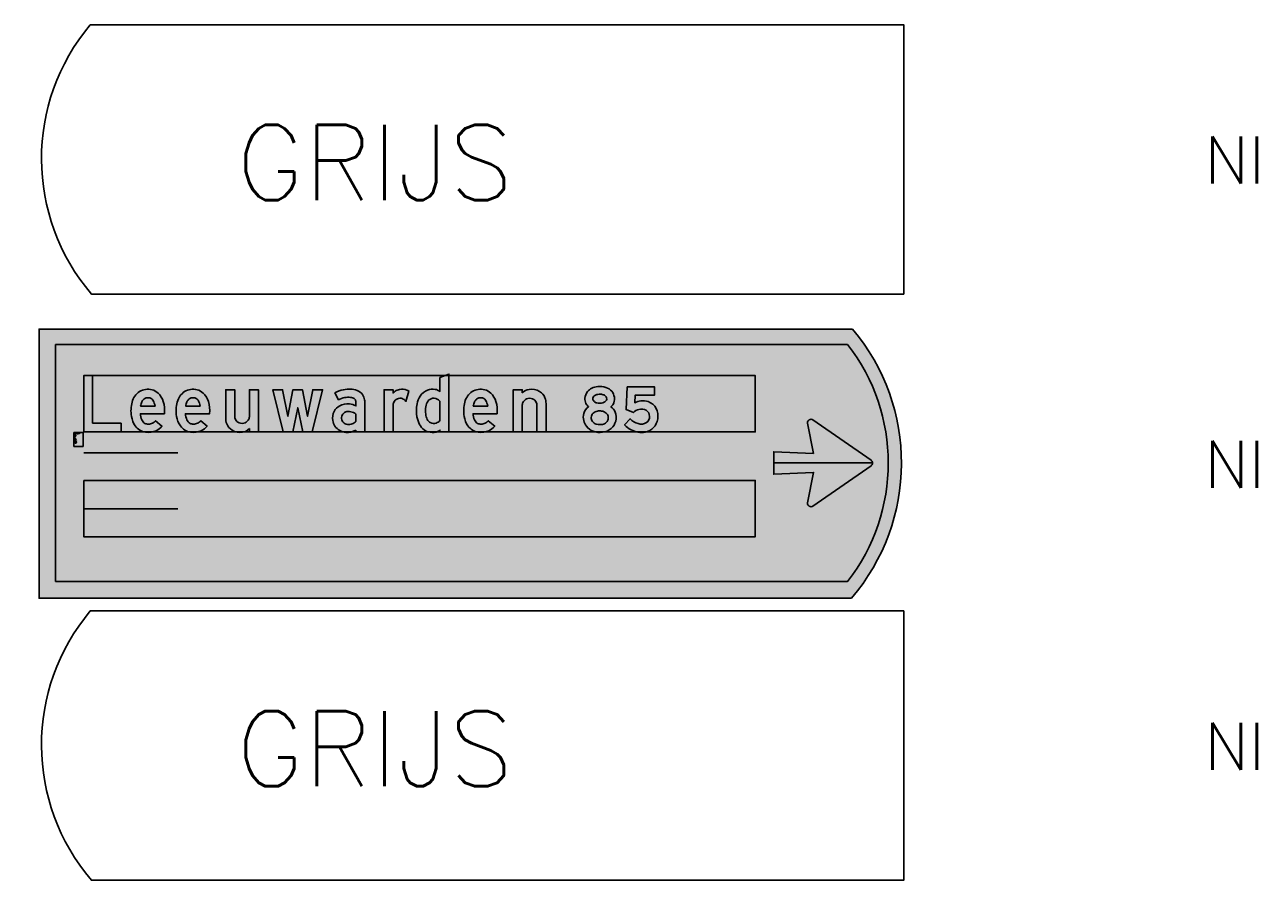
# Model space of a CAD drawing. Header units: millimetres. Extents: x 2444 to 7891, y 2771 to 8930.
# Tile 2 of 7: x 5255 to 7891, y 4019 to 5840. Entities that reach past the tile are written whole.
import ezdxf

# ---------------------------------------------------------------- set-up
doc = ezdxf.new("R2010")
doc.units = ezdxf.units.MM
doc.header["$LTSCALE"] = 20
doc.header["$MEASUREMENT"] = 0
doc.layers.get('0').update_dxf_attribs({"linetype": 'CONTINUOUS'})
for name, color, linetype in [('1', 1, 'CONTINUOUS'), ('105', 5, 'CONTINUOUS'), ('107', 7, 'CONTINUOUS'), ('135', 7, 'CONTINUOUS'), ('136', 7, 'CONTINUOUS'), ('15', 5, 'CONTINUOUS'), ('37', 7, 'CONTINUOUS'), ('87', 7, 'CONTINUOUS'), ('97', 7, 'CONTINUOUS')]:
    doc.layers.add(name, color=color, linetype=linetype)
doc.styles.get("Standard").update_dxf_attribs({"font": 'SIMPLEX'})

# ---------------------------------------------------------------- blocks, each defined once
blk = doc.blocks.new('TBORDLU05')
at = {"layer": '135'}
blk.add_attdef('CAMTAG', (-850, 235), '', height=100, dxfattribs=at)
blk = doc.blocks.new('BORDLUBL')
at = {"layer": '15'}
blk.add_lwpolyline([(108.8481166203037, 573), (1840.000000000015, 573), (1840, 0), (111.391919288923, -8.43769498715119e-15, -0.3668958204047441)], format="xyb", close=True, dxfattribs=at)
at = {"layer": '135'}
blk.add_attdef('CAMTAG', (-850, 235), '', height=100, dxfattribs=at)
blk = doc.blocks.new('DNLKP')
blk.add_lwpolyline([(37.47945979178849, 36.82193779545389), (158.4656251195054, 36.82193779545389), (158.4656251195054, 0), (1.77635683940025e-15, 0), (0, 240), (37.47945979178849, 240)], close=True)
blk = doc.blocks.new('SDNLKP')
blk.add_hatch(color=256).paths.add_polyline_path([(37.47945979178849, 36.82193779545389), (158.4656251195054, 36.82193779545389), (158.4656251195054, 0), (1.77635683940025e-15, 0), (0, 240), (37.47945979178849, 240)])
blk = doc.blocks.new('DNEOK')
for points in [[(90.90943389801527, 37.17905270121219, -0.1019007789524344), (73.7632794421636, 33.44376100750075, -0.1238009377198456), (59.34005329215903, 36.64394120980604, -0.1652122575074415), (45.91091715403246, 51.48843598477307, -0.08858079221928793), (39.75652465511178, 77.70490777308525), (142.2852838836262, 77.70490777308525, 0.09766424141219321), (137.3942450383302, 129.4165393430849, 0.1336166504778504), (115.5943045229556, 165.2633892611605, 0.1207688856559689), (89.54189163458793, 179.6357608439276, 0.2101874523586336), (35.77694521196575, 171.7880053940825, 0.1813487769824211), (4.94576476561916, 127.4078754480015, 0.1095693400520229), (1.989004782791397, 66.51177744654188, 0.1139330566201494), (18.29348467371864, 25.55023315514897, 0.2098846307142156), (61.7669165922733, -1.35475120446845, 0.1382921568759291), (106.5668314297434, 5.450524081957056, 0.1176762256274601), (131.8191338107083, 25.23284308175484), (104.6122535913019, 47.52290204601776, -0.1197089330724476)], [(93.30279253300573, 134.6716606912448, 0.2289691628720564), (74.46910148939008, 145.764383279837, 0.20872736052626), (54.50593909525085, 139.8560545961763, 0.1098564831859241), (45.86966347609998, 128.0314846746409, 0.07406592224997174), (40.68652119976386, 109.8361728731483), (102.2297098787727, 109.8361728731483, 0.1113479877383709)]]:
    blk.add_lwpolyline(points, format="xyb", close=True)
blk = doc.blocks.new('SDNEOK')
h = blk.add_hatch(color=256)
edge = h.paths.add_edge_path()
edge.add_arc((73.26747288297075, 76.94041334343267), 43.49947802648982, 270.6530707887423, 293.9266749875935, ccw=False)
edge.add_arc((72.9149705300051, 63.7232907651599), 30.29141050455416, 243.3753257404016, 271.60477425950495, ccw=False)
edge.add_arc((74.47512454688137, 63.83255892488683), 31.11737963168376, 203.371757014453, 240.8966523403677, ccw=False)
edge.add_arc((116.2434356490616, 81.82981451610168), 76.59805747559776, 183.0869467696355, 203.3353192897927, ccw=False)
edge.add_line((39.75652465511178, 77.70490777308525), (142.2852838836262, 77.70490777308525))
edge.add_arc((8.731414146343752, 91.16010855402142), 134.2299465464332, 354.2470129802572, 376.5592476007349)
edge.add_arc((60.62138149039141, 107.2799546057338), 79.90056921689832, 16.08431664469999, 46.52668508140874)
edge.add_arc((73.25022227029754, 119.3058470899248), 62.49093521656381, 47.34333799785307, 74.8881299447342)
edge.add_arc((71.58127748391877, 114.5882564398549), 67.48156407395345, 74.5643541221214, 122.0446154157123)
edge.add_arc((79.52991475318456, 108.4931364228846), 76.94519336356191, 124.6544064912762, 165.7696466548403)
edge.add_arc((140.7435003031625, 90.29449749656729), 140.777937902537, 164.7143988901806, 189.7260682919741)
edge.add_arc((98.85525424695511, 81.343047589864), 97.99508589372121, 188.7049999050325, 214.7044225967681)
edge.add_arc((70.66581433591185, 61.59917345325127), 63.57976888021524, 214.5404276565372, 261.9542196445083)
edge.add_arc((72.09980085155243, 81.4868256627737), 83.48350349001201, 262.8901789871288, 294.3846462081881)
edge.add_arc((77.74795114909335, 68.24662697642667), 69.09325871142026, 294.6517081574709, 321.4976486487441)
edge.add_line((131.8191338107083, 25.23284308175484), (104.6122535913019, 47.52290204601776))
edge.add_arc((76.46832330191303, 70.55784299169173), 36.36879591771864, 293.3953996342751, 320.700730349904, ccw=False)
edge = h.paths.add_edge_path(flags=16)
edge.add_arc((72.40932975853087, 120.7325384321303), 25.11644712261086, 33.70932746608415, 85.29595432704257)
edge.add_arc((71.25582304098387, 119.9413614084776), 26.02217548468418, 82.90688021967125, 130.0665770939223)
edge.add_arc((76.77218071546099, 114.5274162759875), 33.72425588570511, 131.3184933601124, 156.3951884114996)
edge.add_arc((104.3571153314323, 101.5347718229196), 64.20948385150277, 155.6279315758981, 172.5716527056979)
edge.add_line((40.68652119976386, 109.8361728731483), (102.2297098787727, 109.8361728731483))
edge.add_arc((42.69662525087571, 102.4595804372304), 59.98835121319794, 7.063372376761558, 32.47776403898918)
blk = doc.blocks.new('DNUOK')
blk.add_line((100.9835837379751, 178.40738638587), (102.5761973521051, 179.9999999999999))
blk.add_lwpolyline([(100.9836407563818, 14.07687439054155, -0.1695931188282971), (71.19490256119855, -1.139482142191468, -0.1843425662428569), (27.07607689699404, 7.973574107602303, -0.1588148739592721), (4.458251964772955, 34.73617597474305, -0.09797965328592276), (-5.684341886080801e-14, 59.3782029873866), (0, 180.0000000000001), (38.36060256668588, 180), (38.36193107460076, 66.27033762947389, 0.1102305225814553), (41.29039011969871, 53.44108082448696, 0.1874071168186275), (56.98490256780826, 38.8394023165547, 0.2133827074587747), (83.13031283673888, 39.46284950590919, 0.1716895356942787), (98.24772918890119, 54.8588220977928, 0.1215347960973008), (100.9836407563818, 67.97152146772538), (100.9836407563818, 180), (139.3443003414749, 180), (139.3443003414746, 0), (100.9836407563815, 0)], format="xyb", close=True)
blk = doc.blocks.new('SDNUOK')
h = blk.add_hatch(color=256)
edge = h.paths.add_edge_path()
edge.add_arc((64.30373808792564, 49.11777276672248), 50.72750554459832, 277.80758356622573, 316.3091276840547, ccw=False)
edge.add_arc((61.07436919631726, 61.2164633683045), 63.17190147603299, 237.4396989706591, 279.2188678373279, ccw=False)
edge.add_arc((56.83320326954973, 56.06093545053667), 56.54980893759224, 202.1539754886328, 238.2502031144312, ccw=False)
edge.add_arc((64.50088962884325, 58.3234384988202), 64.50951318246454, 179.0631421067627, 201.446978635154, ccw=False)
edge.add_line((-5.684341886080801e-14, 59.3782029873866), (0, 180.0000000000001))
edge.add_line((0, 180.0000000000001), (38.36060256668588, 180))
edge.add_line((38.36060256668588, 180), (38.36193107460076, 66.27033762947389))
edge.add_arc((68.56904229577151, 66.4166778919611), 30.20746569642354, 180.2775708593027, 205.4389637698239)
edge.add_arc((67.93208563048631, 66.34131374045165), 29.60060723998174, 205.8368300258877, 248.2948864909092)
edge.add_arc((69.36043279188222, 68.38844444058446), 32.03591170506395, 247.2754188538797, 295.4565424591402)
edge.add_arc((68.93152006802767, 68.52468265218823), 32.34495110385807, 296.0388313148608, 335.007244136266)
edge.add_arc((73.04095915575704, 66.95988059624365), 27.96098839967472, 334.3556525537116, 362.0734390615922)
edge.add_line((100.9836407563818, 67.97152146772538), (100.9836407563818, 180))
edge.add_line((100.9836407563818, 180), (139.3443003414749, 180))
edge.add_line((139.3443003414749, 180), (139.3443003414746, 0))
edge.add_line((139.3443003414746, 0), (100.9836407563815, 0))
edge.add_line((100.9836407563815, 0), (100.9836407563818, 14.07687439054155))
blk = doc.blocks.new('DNWOK')
blk.add_lwpolyline([(167.5412110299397, 5.838502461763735e-14), (126.8855113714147, 4.263256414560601e-14), (105.5739555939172, 103.2786808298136), (84.59026268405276, -6.487353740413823e-15), (43.93456302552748, 2.842170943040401e-14), (2.309263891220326e-14, 179.9999999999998), (41.31166008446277, 179.9999999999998), (63.93466733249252, 66.88519845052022), (85.24598841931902, 179.9999999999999), (125.9016880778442, 179.9999999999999), (147.2132438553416, 66.88519845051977), (169.8362511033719, 179.9999999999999), (211.1476764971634, 179.9999999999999)], close=True)
blk = doc.blocks.new('SDNWOK')
blk.add_hatch(color=256).paths.add_polyline_path([(167.5412110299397, 5.838502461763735e-14), (126.8855113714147, 4.263256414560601e-14), (105.5739555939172, 103.2786808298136), (84.59026268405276, -6.487353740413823e-15), (43.93456302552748, 2.842170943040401e-14), (2.309263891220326e-14, 179.9999999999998), (41.31166008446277, 179.9999999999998), (63.93466733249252, 66.88519845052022), (85.24598841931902, 179.9999999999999), (125.9016880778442, 179.9999999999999), (147.2132438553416, 66.88519845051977), (169.8362511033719, 179.9999999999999), (211.1476764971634, 179.9999999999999)])
blk = doc.blocks.new('DNAOK')
for points in [[(99.01646355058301, 7.77807637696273), (99.01646355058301, -1.601284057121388e-13), (136.7214015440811, 2.461270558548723e-14), (136.7213127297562, 127.6512365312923, 0.03288166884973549), (136.1556279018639, 136.2625766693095, 0.12401995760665), (127.392198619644, 159.0462939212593, 0.1455696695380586), (104.2739523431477, 176.6261320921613, 0.0907507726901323), (76.91396542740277, 181.9423545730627, 0.04510233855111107), (46.17148523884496, 179.8601600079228, 0.09996851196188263), (10.16239599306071, 166.2321424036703), (25.2354450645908, 137.069507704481, -0.09271718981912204), (51.15354331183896, 146.4498488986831, -0.06893768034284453), (76.62747014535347, 147.3914393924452, -0.1300476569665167), (91.87814477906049, 141.8329774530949, -0.110762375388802), (96.93944352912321, 136.2364579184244, -0.08899858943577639), (98.79095888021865, 130.8303772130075, -0.04321604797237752), (99.01646355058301, 127.3497169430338), (99.016463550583, 110.8561110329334, 0.1015563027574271), (71.26070330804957, 119.2228039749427, 0.1544394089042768), (30.32637011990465, 111.3388038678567, 0.1524829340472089), (6.799051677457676, 87.77465632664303, 0.1482385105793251), (0.611653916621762, 48.90212073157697, 0.1138943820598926), (9.368305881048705, 25.34522617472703, 0.1219558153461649), (30.54936231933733, 6.258281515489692, 0.0972121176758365), (55.92594764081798, -1.658092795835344, 0.1518037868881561)], [(95.73955798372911, 41.47967285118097, -0.1235281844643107), (78.77333623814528, 33.43998888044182, -0.118773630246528), (58.10191136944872, 33.37066149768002, -0.1586356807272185), (42.96659749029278, 43.66279243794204, -0.1821149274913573), (37.77044124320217, 61.53703591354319, -0.2013568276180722), (47.20759544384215, 80.05903889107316, -0.171098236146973), (65.93832609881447, 87.19926107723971, -0.05097152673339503), (77.40602549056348, 86.24749409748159, -0.1355156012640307), (99.01646355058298, 76.14092590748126), (99.01646355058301, 44.91011980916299, -0.04848155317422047)]]:
    blk.add_lwpolyline(points, format="xyb", close=True)
blk = doc.blocks.new('SDNAOK')
h = blk.add_hatch(color=256)
edge = h.paths.add_edge_path()
edge.add_line((99.01646355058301, 7.77807637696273), (99.01646355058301, -1.598721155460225e-13))
edge.add_line((99.01646355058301, -1.601284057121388e-13), (136.7214015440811, 2.461270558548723e-14))
edge.add_line((136.7214015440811, 2.461270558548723e-14), (136.7213127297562, 127.6512365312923))
edge.add_arc((71.03706413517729, 127.6606434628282), 65.684249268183, 359.9917944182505, 367.5250036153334)
edge.add_arc((86.55280032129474, 130.2607843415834), 49.96460762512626, 6.899078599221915, 35.17796373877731)
edge.add_arc((86.28139730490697, 128.9744801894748), 50.93537047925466, 36.18480065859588, 69.31420938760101)
edge.add_arc((76.06945541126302, 104.5337552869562), 77.41320585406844, 68.63321235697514, 89.37494102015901)
edge.add_arc((73.06074739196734, 10.84387125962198), 171.1418659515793, 88.70989026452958, 99.03958434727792)
edge.add_arc((61.90712283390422, 83.89501654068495), 97.24669172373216, 99.31206052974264, 122.1472879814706)
edge.add_line((10.16239599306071, 166.2321424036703), (25.2354450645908, 137.069507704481))
edge.add_arc((63.26995032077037, 72.47561686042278), 74.95995147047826, 99.30200792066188, 120.49064526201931, ccw=False)
edge.add_arc((67.28892277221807, 54.97939981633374), 92.88268689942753, 84.22965742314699, 100.00405277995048, ccw=False)
edge.add_arc((73.74809101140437, 115.7905641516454), 31.73178438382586, 55.15536361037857, 84.79375271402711, ccw=False)
edge.add_arc((81.93194966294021, 127.7510909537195), 17.24025303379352, 29.484193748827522, 54.76600806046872, ccw=False)
edge.add_arc((82.7996239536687, 128.3736448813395), 16.17894701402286, 8.734005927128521, 29.077381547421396, ccw=False)
edge.add_arc((78.80608626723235, 127.7879641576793), 20.21512825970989, -1.2422222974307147, 8.656007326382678, ccw=False)
edge.add_line((99.01646355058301, 127.3497169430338), (99.016463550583, 110.8561110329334))
edge.add_arc((64.75481279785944, 47.41811004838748), 72.09882579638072, 61.62736641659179, 84.82283112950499)
edge.add_arc((63.25142341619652, 50.59850075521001), 69.09011185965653, 83.34301226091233, 118.4604698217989)
edge.add_arc((56.29850183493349, 61.87991753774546), 55.86352175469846, 117.7051179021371, 152.3845013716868)
edge.add_arc((67.8221684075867, 58.13282217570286), 67.84142618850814, 154.0919463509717, 187.8200869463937)
edge.add_arc((56.02699274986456, 56.09533195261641), 55.88024754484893, 187.3959484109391, 213.3866210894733)
edge.add_arc((58.50365515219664, 58.57549499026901), 59.31722611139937, 214.070514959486, 241.8833826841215)
edge.add_arc((63.4037700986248, 66.94422572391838), 69.00866565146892, 241.5695883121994, 263.7791783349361)
edge.add_arc((62.28924175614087, 72.38883089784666), 74.31983867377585, 265.0882989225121, 299.6155547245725)
edge = h.paths.add_edge_path(flags=16)
edge.add_arc((71.23377835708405, 71.27262152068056), 38.5765864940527, 281.2706551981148, 309.4385348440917, ccw=False)
edge.add_arc((68.29375902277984, 76.30165119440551), 44.12418424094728, 256.64516654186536, 283.73914673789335, ccw=False)
edge.add_arc((66.34584004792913, 61.76879329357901), 29.57053008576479, 217.7559093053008, 253.8120780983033, ccw=False)
edge.add_arc((64.09176557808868, 59.49641271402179), 26.40030791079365, 175.5668761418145, 216.8520913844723, ccw=False)
edge.add_arc((64.55312774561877, 59.55614293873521), 26.85584169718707, 130.2313551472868, 175.7700087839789, ccw=False)
edge.add_arc((66.70046872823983, 57.06196218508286), 30.14693427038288, 91.44864510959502, 130.2854093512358, ccw=False)
edge.add_arc((67.016173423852, 30.62389452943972), 56.5856329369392, 79.41972791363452, 91.09144025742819, ccw=False)
edge.add_arc((69.90898587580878, 42.05928117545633), 44.81968054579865, 49.500968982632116, 80.3708041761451, ccw=False)
edge.add_line((99.01646355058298, 76.14092590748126), (99.01646355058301, 44.91011980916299))
edge.add_arc((79.73014471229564, 60.05287175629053), 24.52070616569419, 310.7601274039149, 321.86258774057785, ccw=False)
blk = doc.blocks.new('DNROK')
blk.add_lwpolyline([(77.23213200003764, 142.1902233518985, 0.1733933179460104), (57.09460730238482, 141.4171772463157, 0.1800687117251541), (41.3980752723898, 126.4496093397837, 0.1137066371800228), (38.36066524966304, 113.1338019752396), (38.36065930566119, 5.684341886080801e-14), (-5.329070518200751e-15, 5.684341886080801e-14), (3.019806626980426e-14, 180), (38.3606595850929, 179.9999999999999), (38.3606595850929, 165.5759277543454, -0.05920912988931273), (47.79137311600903, 173.4965800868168, -0.0952306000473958), (65.99867327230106, 181.0448000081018, -0.1352076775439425), (97.49147996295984, 178.0333355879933, -0.03529202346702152), (105.5734143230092, 174.0973872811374), (93.11776915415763, 130.174737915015, 0.1839419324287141)], format="xyb", close=True)
blk = doc.blocks.new('SDNROK')
h = blk.add_hatch(color=256)
edge = h.paths.add_edge_path()
edge.add_arc((68.24444401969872, 113.6421693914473), 29.929415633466, 72.5246091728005, 111.8722113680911)
edge.add_arc((69.35289985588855, 112.8475867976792), 31.08837780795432, 113.2226151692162, 154.0537632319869)
edge.add_arc((68.7775176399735, 113.1998768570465), 30.41692415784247, 154.1762692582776, 180.1244640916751)
edge.add_line((38.36066524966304, 113.1338019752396), (38.36065930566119, 5.684341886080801e-14))
edge.add_line((38.36065930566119, 5.684341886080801e-14), (-7.105427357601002e-15, 5.684341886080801e-14))
edge.add_line((-5.329070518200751e-15, 5.684341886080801e-14), (3.019806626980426e-14, 180))
edge.add_line((3.019806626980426e-14, 180), (38.3606595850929, 179.9999999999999))
edge.add_line((38.3606595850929, 179.9999999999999), (38.3606595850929, 165.5759277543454))
edge.add_arc((76.40231564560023, 129.8563426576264), 52.18291248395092, 123.249218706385, 136.8031277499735, ccw=False)
edge.add_arc((76.53095459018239, 129.9062384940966), 52.21188967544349, 101.63766884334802, 123.39729463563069, ccw=False)
edge.add_arc((76.27864981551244, 122.3731516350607), 59.5654282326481, 69.13749648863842, 99.93803055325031, ccw=False)
edge.add_arc((73.68588585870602, 118.8862363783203), 63.75802424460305, 59.99116249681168, 68.07614290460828, ccw=False)
edge.add_line((105.5734143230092, 174.0973872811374), (93.11776915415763, 130.174737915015))
edge.add_arc((69.39694698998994, 115.3224295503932), 27.98693387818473, 32.05189983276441, 73.74226150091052)
blk = doc.blocks.new('DNDOK')
blk.add_line((137.4645472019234, -3.108624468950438e-14), (138.0328488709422, 0.5683016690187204))
for points in [[(99.67218928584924, 6.694477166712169e-14), (99.67218928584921, 7.912980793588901, -0.1000240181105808), (83.2446989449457, -0.214231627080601, -0.1200905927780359), (51.59385005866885, -0.009616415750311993, -0.1236721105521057), (26.63741747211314, 14.01999387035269, -0.1062618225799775), (9.416598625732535, 39.21286700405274, -0.1004638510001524), (0.0004006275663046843, 91.08259658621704, -0.04990078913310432), (2.598609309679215, 119.5268494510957, -0.09552659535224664), (15.51926254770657, 152.5185482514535, -0.1620796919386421), (47.13371583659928, 178.3207465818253, -0.1259221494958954), (79.0315194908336, 181.2477086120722, -0.1424750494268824), (99.67218928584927, 172.3728123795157), (99.67218928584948, 231.47540898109), (138.0328488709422, 246.2294727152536), (138.0328488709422, -6.281162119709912e-15)], [(99.67218928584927, 130.8106764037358), (99.67218928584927, 48.60561390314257, -0.1502151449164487), (84.06434752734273, 37.81619214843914, -0.1887522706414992), (58.9512604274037, 39.85290067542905, -0.1504702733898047), (46.00590062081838, 53.02339349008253, -0.09380644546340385), (39.45761860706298, 75.7465845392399, -0.06353175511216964), (39.96072014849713, 107.5969773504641, -0.108052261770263), (48.01192553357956, 130.1375790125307, -0.2141824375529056), (68.04806991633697, 143.1887111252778, -0.212331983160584), (94.18799869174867, 136.6452544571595, -0.06452125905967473)]]:
    blk.add_lwpolyline(points, format="xyb", close=True)
blk = doc.blocks.new('SDNDOK')
h = blk.add_hatch(color=256)
edge = h.paths.add_edge_path()
edge.add_line((138.0328488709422, 231.4754089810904), (138.0328488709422, 0))
edge.add_line((138.0328488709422, -6.281162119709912e-15), (99.67218928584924, 6.694477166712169e-14))
edge.add_line((99.67218928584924, 6.694477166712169e-14), (99.67218928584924, 7.912980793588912))
edge.add_arc((71.34852100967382, 44.49745297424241), 46.26719992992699, 284.8991844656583, 307.74700704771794, ccw=False)
edge.add_arc((67.8390915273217, 64.82735956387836), 66.84116489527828, 255.9338210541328, 283.32538208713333, ccw=False)
edge.add_arc((67.0423633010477, 56.68237353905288), 58.75915491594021, 226.5566843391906, 254.7570530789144, ccw=False)
edge.add_arc((76.62850130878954, 66.67401712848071), 72.60547244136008, 202.2237317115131, 226.4861007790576, ccw=False)
edge.add_arc((132.4813468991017, 88.34304124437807), 132.5092686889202, 178.8153572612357, 201.762979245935, ccw=False)
edge.add_arc((143.4486805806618, 92.3202644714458), 143.4536191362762, 169.0673941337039, 180.4943341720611, ccw=False)
edge.add_arc((94.61269854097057, 102.5169825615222), 93.573116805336, 147.699600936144, 169.5264522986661, ccw=False)
edge.add_arc((70.07961544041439, 117.9369142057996), 64.59660611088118, 110.80682691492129, 147.6325163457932, ccw=False)
edge.add_arc((68.80153009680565, 117.4599664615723), 64.60285389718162, 80.8887482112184, 109.59687963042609, ccw=False)
edge.add_arc((74.09524716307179, 141.3274127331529), 40.2243310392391, 50.516388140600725, 82.95097499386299, ccw=False)
edge.add_line((99.67218928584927, 172.3728123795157), (99.67218928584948, 231.47540898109))
edge.add_line((99.67218928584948, 231.47540898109), (138.0328488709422, 246.2294727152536))
edge.add_line((138.0328488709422, 246.2294727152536), (138.0328488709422, 16.47820424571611))
edge.add_line((138.0328488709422, 16.47820424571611), (138.0328488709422, 231.4754089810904))
edge = h.paths.add_edge_path(flags=16)
edge.add_line((99.67218928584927, 130.8106764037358), (99.67218928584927, 48.60561390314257))
edge.add_arc((74.31683761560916, 68.6005819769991), 32.29075109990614, 287.5697698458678, 321.74105333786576, ccw=False)
edge.add_arc((74.10929037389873, 70.91147524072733), 34.56010598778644, 243.985470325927, 286.74128056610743, ccw=False)
edge.add_arc((73.86535580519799, 67.45934234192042), 31.3774738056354, 207.3918600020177, 241.6203222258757, ccw=False)
edge.add_arc((102.7575788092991, 81.68299928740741), 63.577716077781, 185.3576585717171, 206.7937823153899, ccw=False)
edge.add_arc((164.5358624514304, 89.70004696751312), 125.8541465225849, 171.824612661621, 186.3654757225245, ccw=False)
edge.add_arc((95.52951408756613, 100.4567306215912), 56.02565468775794, 148.009918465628, 172.6779675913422, ccw=False)
edge.add_arc((72.5648296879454, 114.3492194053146), 29.19105002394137, 98.90119430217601, 147.2575919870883, ccw=False)
edge.add_arc((73.76110475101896, 110.5273766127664), 33.15722453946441, 51.970898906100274, 99.92165194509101, ccw=False)
edge.add_arc((74.41701523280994, 112.5668782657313), 31.15541665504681, 35.84354218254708, 50.610256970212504, ccw=False)
blk = doc.blocks.new('DNNOK')
blk.add_lwpolyline([(38.36065958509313, 165.9231256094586, -0.1695931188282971), (68.14939778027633, 181.1394821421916, -0.1843425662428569), (112.2682234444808, 172.0264258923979, -0.1588148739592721), (134.8860483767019, 145.2638240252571, -0.09797965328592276), (139.3443003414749, 120.6217970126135), (139.3443003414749, 5.260737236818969e-14), (100.9836977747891, 9.947598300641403e-14), (100.9823692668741, 113.7296623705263, 0.1102305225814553), (98.05391022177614, 126.5589191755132, 0.1874071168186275), (82.35939777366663, 141.1605976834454, 0.2133827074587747), (56.21398750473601, 140.5371504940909, 0.1716895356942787), (41.09657115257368, 125.1411779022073, 0.1215347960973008), (38.36065958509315, 112.0284785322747), (38.36065958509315, 1.099336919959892e-13), (5.684341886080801e-14, 1.4210854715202e-13), (2.07817724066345e-13, 180.0000000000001), (38.36065958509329, 180.0000000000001)], format="xyb", close=True)
blk = doc.blocks.new('SDNNOK')
h = blk.add_hatch(color=256)
edge = h.paths.add_edge_path()
edge.add_arc((75.04056225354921, 130.8822272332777), 50.72750554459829, 97.80758356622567, 136.3091276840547, ccw=False)
edge.add_arc((78.26993114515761, 118.7835366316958), 63.17190147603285, 57.43969897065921, 99.21886783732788, ccw=False)
edge.add_arc((82.51109707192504, 123.9390645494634), 56.54980893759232, 22.153975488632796, 58.2502031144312, ccw=False)
edge.add_arc((74.84341071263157, 121.6765615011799), 64.50951318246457, -0.9368578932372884, 21.446978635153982, ccw=False)
edge.add_line((139.3443003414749, 120.6217970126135), (139.3443003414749, 5.684341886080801e-14))
edge.add_line((139.3443003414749, 5.260737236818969e-14), (100.9836977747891, 9.947598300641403e-14))
edge.add_line((100.9836977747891, 9.947598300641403e-14), (100.9823692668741, 113.7296623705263))
edge.add_arc((70.77525804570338, 113.583322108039), 30.20746569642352, 0.2775708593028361, 25.43896376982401)
edge.add_arc((71.41221471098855, 113.6586862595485), 29.6006072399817, 25.83683002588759, 68.29488649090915)
edge.add_arc((69.9838675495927, 111.6115555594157), 32.03591170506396, 67.27541885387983, 115.4565424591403)
edge.add_arc((70.4127802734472, 111.4753173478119), 32.34495110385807, 116.0388313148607, 155.0072441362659)
edge.add_arc((66.30334118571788, 113.0401194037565), 27.96098839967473, 154.3556525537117, 182.0734390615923)
edge.add_line((38.36065958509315, 112.0284785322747), (38.36065958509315, 1.13686837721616e-13))
edge.add_line((38.36065958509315, 1.099336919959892e-13), (5.684341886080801e-14, 1.4210854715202e-13))
edge.add_line((5.684341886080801e-14, 1.4210854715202e-13), (2.07817724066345e-13, 180.0000000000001))
edge.add_line((2.07817724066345e-13, 180.0000000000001), (38.36065958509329, 180.0000000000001))
edge.add_line((38.36065958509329, 180.0000000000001), (38.36065958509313, 165.9231256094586))
blk = doc.blocks.new('DN8KK')
for points in [[(2.226029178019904, 78.43035826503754, 0.1315434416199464), (1.719994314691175, 48.22221683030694, 0.1032740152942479), (13.10260257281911, 24.30059157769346, 0.138598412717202), (41.38788033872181, 3.075997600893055, 0.1228826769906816), (81.69627100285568, -1.379980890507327, 0.1531628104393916), (119.1725022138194, 15.25053996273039, 0.1417819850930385), (137.9690671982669, 45.67373215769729, 0.1722515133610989), (135.7547704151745, 84.96686370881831, 0.1408088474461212), (117.7668756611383, 107.5694677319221, 0.1504212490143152), (130.2178379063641, 124.5741170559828, 0.1317546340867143), (132.1379479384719, 148.7562223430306, 0.1304693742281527), (121.2590425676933, 173.0048961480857, 0.1472438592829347), (95.89856078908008, 189.7513219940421, 0.09605955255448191), (62.25305893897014, 193.0938033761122, 0.09243733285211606), (35.95820928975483, 186.1661752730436, 0.1091264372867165), (18.29117149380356, 171.9807778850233, 0.1506557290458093), (7.20919613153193, 143.4234285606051, 0.1292978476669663), (11.2712252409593, 120.9499609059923, 0.124231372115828), (22.22821575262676, 107.5514869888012, 0.1695828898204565)], [(61.30583992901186, 159.8587287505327, 0.107632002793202), (48.48420743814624, 154.8408501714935, 0.1159576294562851), (42.33809641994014, 148.1053756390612, 0.1837760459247), (40.87850055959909, 138.6547768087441, 0.166909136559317), (47.28420739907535, 129.0634815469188, 0.1044984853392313), (58.03509263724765, 123.6545989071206, 0.1344309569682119), (83.26790912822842, 123.8645564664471, 0.1255031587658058), (94.96775550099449, 130.7288410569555, 0.1665865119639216), (99.69592815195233, 140.324201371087, 0.1739917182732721), (96.95697836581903, 149.7714270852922, 0.1367279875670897), (87.41304535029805, 157.3712069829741, 0.09215152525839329), (73.6704066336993, 160.5125119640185, 0.05705479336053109)], [(41.52860998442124, 79.48034073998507, 0.1833478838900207), (33.52182527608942, 61.68826021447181, 0.179741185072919), (38.4951514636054, 45.11767623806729, 0.1594112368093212), (55.28290777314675, 33.3457317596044, 0.1768392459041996), (89.66365670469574, 35.04398787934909, 0.1829567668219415), (104.4217673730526, 49.91017529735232, 0.1743162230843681), (105.474002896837, 67.41654925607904, 0.1346142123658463), (97.9511382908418, 80.02551202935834, 0.1583502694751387), (77.9980229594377, 89.08024580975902, 0.07846231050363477), (60.02530743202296, 88.68208208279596, 0.1515273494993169)]]:
    blk.add_lwpolyline(points, format="xyb", close=True)
blk = doc.blocks.new('SDN8KK')
h = blk.add_hatch(color=256)
h.dxf.hatch_style = 1
edge = h.paths.add_edge_path(flags=16)
edge.add_arc((66.41517589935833, 127.9136132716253), 32.35113161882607, 99.08698476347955, 123.6598249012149)
edge.add_arc((59.73730755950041, 138.4005160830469), 19.9227720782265, 124.3909079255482, 150.848277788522)
edge.add_arc((54.03023534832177, 141.4615726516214), 13.44790804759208, 150.3935406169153, 192.0471270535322)
edge.add_arc((58.04717817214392, 143.1864382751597), 17.75667329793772, 194.7859651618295, 232.6893199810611)
edge.add_arc((65.45844318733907, 151.7983713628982), 29.10632339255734, 231.3612137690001, 255.2238943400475)
edge.add_arc((70.26810096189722, 169.8367938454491), 47.77490577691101, 255.1638861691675, 285.7895868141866)
edge.add_arc((75.65967513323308, 150.2354871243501), 27.44651541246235, 286.0932929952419, 314.7068927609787)
edge.add_arc((83.33149040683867, 142.4252802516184), 16.4987682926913, 314.8522368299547, 352.6836518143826)
edge.add_arc((85.16314177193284, 141.2314928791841), 14.56108024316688, 356.4276228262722, 395.9083519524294)
edge.add_arc((78.54898601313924, 136.4469635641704), 22.72433740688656, 35.89856896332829, 67.04120778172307)
edge.add_arc((72.09197620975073, 121.9757389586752), 38.56908498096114, 66.59443427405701, 87.65452913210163)
edge.add_arc((70.34351433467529, 106.1835101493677), 54.43076933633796, 86.49580971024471, 99.55764425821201)
edge = h.paths.add_edge_path(flags=16)
edge.add_arc((60.96968510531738, 60.03383093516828), 27.49767527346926, 134.9919927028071, 176.5506502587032)
edge.add_arc((58.31172381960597, 60.0968339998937), 24.84092806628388, 176.3268484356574, 217.0852862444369)
edge.add_arc((64.88148224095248, 64.89041404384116), 32.97271011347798, 216.846251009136, 253.0757801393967)
edge.add_arc((70.14751449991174, 81.27941660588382), 50.18560227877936, 252.7709320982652, 292.884784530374)
edge.add_arc((77.4088811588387, 61.96817508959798), 29.5819434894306, 294.4730635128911, 335.9449929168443)
edge.add_arc((80.60358942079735, 60.12659691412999), 25.91680674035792, 336.7838711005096, 376.3367820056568)
edge.add_arc((78.72005792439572, 60.00304583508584), 27.76208934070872, 15.48802338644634, 46.15497655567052)
edge.add_arc((74.03761654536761, 53.84122483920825), 35.46087164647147, 47.59524893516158, 83.58760916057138)
edge.add_arc((70.27250143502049, 31.96826726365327), 57.63212451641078, 82.2963753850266, 100.2418465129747)
edge.add_arc((65.61003083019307, 54.26480633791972), 34.86743473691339, 99.21677437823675, 133.6820999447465)
edge = h.paths.add_edge_path()
edge.add_arc((58.39055173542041, 62.38120318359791), 58.41257546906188, 164.0525776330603, 194.0280093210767)
edge.add_arc((64.70181958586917, 63.52190812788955), 64.81350837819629, 193.6539456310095, 217.2389946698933)
edge.add_arc((64.79415580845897, 63.72842602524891), 65.01208199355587, 217.3346487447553, 248.8979846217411)
edge.add_arc((70.47069898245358, 81.6155518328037), 83.75125025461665, 249.6806515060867, 277.7028038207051)
edge.add_arc((73.92601298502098, 66.67086735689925), 68.49302779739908, 276.5139991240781, 311.3456427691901)
edge.add_arc((76.00483076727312, 62.93931211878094), 64.32469858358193, 312.1512587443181, 344.4301520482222)
edge.add_arc((81.52527668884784, 62.20189673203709), 58.81395847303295, 343.6786391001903, 382.7721481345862)
edge.add_arc((87.42654180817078, 64.96465262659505), 52.30397813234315, 22.48381053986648, 54.54404257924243)
edge.add_arc((96.3701078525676, 136.2970597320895), 35.82033242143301, 306.6793274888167, 340.8968028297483)
edge.add_arc((86.08968515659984, 140.2452682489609), 46.82818429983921, 340.4486150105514, 370.4716238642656)
edge.add_arc((81.02512022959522, 140.3896932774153), 51.79304938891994, 9.296159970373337, 39.02958701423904)
edge.add_arc((80.76210564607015, 139.2530120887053), 52.71803844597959, 39.80927536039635, 73.31432812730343)
edge.add_arc((70.45709690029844, 104.6663807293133), 88.80718053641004, 73.35267595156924, 95.30056145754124)
edge.add_arc((67.68155376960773, 119.1223051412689), 74.17041935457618, 94.1972015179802, 115.3222453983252)
edge.add_arc((59.23530860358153, 139.0816814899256), 52.52402219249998, 116.3063497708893, 141.2177126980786)
edge.add_arc((59.06302418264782, 139.7299255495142), 51.9852041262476, 141.6557292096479, 175.925752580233)
edge.add_arc((51.96667156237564, 139.9094071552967), 44.89521080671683, 175.5107740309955, 204.9801612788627)
edge.add_arc((43.29633515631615, 135.9599877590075), 35.36818586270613, 205.1122775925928, 233.4388801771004)
edge.add_arc((53.92303434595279, 64.35159972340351), 53.57977030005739, 126.2666875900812, 164.7659529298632)
blk = doc.blocks.new('DN5KK')
blk.add_lwpolyline([(60.64278179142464, 95.72781982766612, -0.2198822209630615), (91.98617606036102, 92.90647514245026, -0.259404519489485), (105.8413687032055, 66.11660470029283, -0.2451588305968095), (93.15971052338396, 40.02828894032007, -0.2240395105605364), (57.27590867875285, 35.56379661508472, -0.1471269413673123), (23.39651404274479, 56.19411522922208), (0.01396008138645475, 30.10059676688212, 0.08630760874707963), (27.09408002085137, 9.034138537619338, 0.1598236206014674), (87.40742322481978, -0.7487298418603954, 0.322449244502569), (140.9552025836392, 55.40891483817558, 0.1482121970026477), (134.1030629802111, 100.4745779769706, 0.1935038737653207), (100.2288516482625, 129.3866230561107, 0.1344386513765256), (68.32155220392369, 132.2095465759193, 0.06805631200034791), (43.28394617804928, 124.096358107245), (45.31250455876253, 156.8921113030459), (127.4833847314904, 156.8921113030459), (127.4833847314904, 192.0599999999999), (11.1590532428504, 192.0599999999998), (6.425012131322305, 95.3483665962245), (37.19038797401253, 82.83932241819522, -0.1228436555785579)], format="xyb", close=True)
blk = doc.blocks.new('SDN5KK')
h = blk.add_hatch(color=256)
h.dxf.hatch_style = 1
edge = h.paths.add_edge_path()
edge.add_arc((73.26177898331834, 60.40353941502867), 37.51058353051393, 60.05447570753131, 109.6584023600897, ccw=False)
edge.add_arc((74.83250229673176, 67.05718196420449), 31.0231281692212, -1.7373930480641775, 56.4316206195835, ccw=False)
edge.add_arc((74.49600121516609, 65.22727551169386), 31.35798095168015, -53.47438451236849, 1.6251569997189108, ccw=False)
edge.add_arc((70.48605166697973, 75.82801858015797), 42.37588286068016, 251.8360409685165, 302.3480109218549, ccw=False)
edge.add_arc((74.6326964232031, 102.2011181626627), 68.86066151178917, 221.9219270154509, 255.40075234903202, ccw=False)
edge.add_line((23.39651404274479, 56.19411522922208), (0.01396008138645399, 30.10059676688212))
edge.add_arc((74.12091101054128, 97.42377112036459), 100.1211764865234, 222.2538799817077, 241.9852308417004)
edge.add_arc((72.1624692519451, 96.07643055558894), 98.01795910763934, 242.6259740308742, 278.9476664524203)
edge.add_arc((75.16840016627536, 64.52992264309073), 66.41608356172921, 280.6190411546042, 352.1065500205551)
edge.add_arc((63.18351020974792, 66.63765035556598), 78.57811804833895, 351.7843654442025, 385.5066050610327)
edge.add_arc((81.21128987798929, 72.80504351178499), 59.69206646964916, 27.61563769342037, 71.42205484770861)
edge.add_arc((79.12061528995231, 72.53616657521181), 60.64265861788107, 69.63033806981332, 100.2577708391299)
edge.add_arc((85.46792898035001, 36.60508714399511), 97.12986615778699, 100.1677318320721, 115.741075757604)
edge.add_line((43.28394617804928, 124.096358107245), (45.31250455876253, 156.8921113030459))
edge.add_line((45.31250455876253, 156.8921113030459), (127.4833847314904, 156.8921113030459))
edge.add_line((127.4833847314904, 156.8921113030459), (127.4833847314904, 192.0599999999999))
edge.add_line((127.4833847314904, 192.0599999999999), (11.1590532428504, 192.0599999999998))
edge.add_line((11.1590532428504, 192.0599999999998), (6.425012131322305, 95.3483665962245))
edge.add_line((6.425012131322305, 95.3483665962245), (37.19038797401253, 82.83932241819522))
edge.add_arc((74.75024039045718, 42.27568157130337), 55.28246984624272, 104.78476356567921, 132.7981058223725, ccw=False)
blk = doc.blocks.new('TEXTID')
for p, q in [((-1, -1), (-21, -1)), ((-21, -1), (-21, -31)), ((-1, -31), (-1, -1)), ((-21, -31), (-1, -31))]:
    blk.add_line(p, q)
for tag, p in [('ALFTYP', (-19, -6)), ('AKTIE', (-19, -27.14285714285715)), ('XSCALE', (-19, -22)), ('XYSCALE', (-19, -23.71428571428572)), ('TXTVAL', (-19, -4)), ('TXTLEN', (-19, -20)), ('GROKAP', (-19, -8)), ('GROOND', (-19, -10)), ('GEN', (-19, -16)), ('CURANG', (-19, -18)), ('KRIMP', (-19, -12)), ('LAYER', (-19, -14)), ('NOOT', (-19, -25.42857142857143)), ('ERRMSG', (-19, -28.85714285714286))]:
    blk.add_attdef(tag, p, '', height=1)

msp = doc.modelspace()

# ---------------------------------------------------------------- hatches: boundary and pattern name
at = {"layer": '105'}
h = msp.add_hatch(color=256, dxfattribs=at)
h.dxf.hatch_style = 1
edge = h.paths.add_edge_path()
edge.add_line((7006.127334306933, 5159.047619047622), (5320.714285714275, 5159.047619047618))
edge.add_line((5320.714285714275, 5159.047619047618), (5320.71428571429, 4655.047619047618))
edge.add_line((5320.71428571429, 4655.047619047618), (7006.127334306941, 4655.047619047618))
edge.add_arc((6682.714285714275, 4907.047619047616), 410.0000000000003, 322.0746584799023, 397.9253415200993)
at = {"layer": '107'}
h = msp.add_hatch(color=256, dxfattribs=at)
h.dxf.hatch_style = 1
h.paths.add_polyline_path([(7016.866169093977, 5192.047619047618), (5285.714285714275, 5192.047619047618), (5285.71428571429, 4619.047619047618), (7014.32236642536, 4619.047619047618, 0.366895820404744)])
h.paths.add_polyline_path([(7006.127334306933, 5159.047619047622), (5320.714285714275, 5159.047619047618), (5320.71428571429, 4655.047619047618), (7006.127334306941, 4655.047619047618, 0.3435990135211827)], flags=16)
h.paths.add_polyline_path([(7064.540340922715, 4907.047619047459), (6917.833354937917, 4805.206530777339), (6933.870578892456, 4886.900177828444), (6849.114285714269, 4883.047619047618), (6849.114285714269, 4931.047619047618), (6933.870578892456, 4927.195060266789), (6917.833354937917, 5008.888707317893)], flags=0)
h = msp.add_hatch(color=256, dxfattribs=at)
h.dxf.hatch_style = 1
h.paths.add_polyline_path([(7056.020081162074, 4901.133023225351, 0.523147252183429), (7056.020081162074, 4912.962214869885), (6932.420078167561, 4998.762892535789, 0.6877163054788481), (6921.307398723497, 4991.191922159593), (6933.870578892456, 4927.195060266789), (6849.114285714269, 4931.047619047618), (6849.114285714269, 4883.047619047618), (6933.870578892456, 4886.900177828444), (6921.201220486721, 4822.362443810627, 0.659881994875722), (6932.420078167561, 4815.332345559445)])

# ---------------------------------------------------------------- linework, layer by layer
at = {"layer": '1'}
for p, q in [((5380.714285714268, 4928.747619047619), (5580.714285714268, 4928.747619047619)), ((6849.114285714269, 4907.047619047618), (7059.114285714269, 4907.047619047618)), ((5380.714285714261, 4809.547619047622), (5580.714285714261, 4809.547619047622))]:
    msp.add_line(p, q, dxfattribs=at)
for points in [[(5380.714285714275, 5093.047619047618), (6809.514285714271, 5093.047619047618), (6809.514285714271, 4973.047619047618), (5380.714285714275, 4973.047619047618)], [(5380.714285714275, 4870.047619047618), (6809.514285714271, 4870.047619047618), (6809.514285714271, 4750.047619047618), (5380.714285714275, 4750.047619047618)]]:
    msp.add_lwpolyline(points, close=True, dxfattribs=at)
at = {"layer": '15'}
msp.add_lwpolyline([(7016.866169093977, 5192.047619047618), (5285.714285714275, 5192.047619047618), (5285.71428571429, 4619.047619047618), (7014.32236642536, 4619.047619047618, 0.3668958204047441)], format="xyb", close=True, dxfattribs=at)
at = {"layer": '87', "flags": 128}
msp.add_lwpolyline([(6933.870578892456, 4927.195060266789), (6921.201220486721, 4991.732794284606, -0.6598936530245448), (6932.420270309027, 4998.762759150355), (7056.020106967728, 4912.962196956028, -0.5231444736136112), (7056.020106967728, 4901.133041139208), (6932.420270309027, 4815.332478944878, -0.6598936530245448), (6921.201220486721, 4822.362443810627), (6933.870578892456, 4886.900177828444), (6849.114285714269, 4883.047619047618), (6849.114285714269, 4931.047619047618)], format="xyb", close=True, dxfattribs=at)
at = {"layer": '97'}
msp.add_lwpolyline([(7006.127334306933, 5159.047619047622), (5320.714285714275, 5159.047619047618), (5320.71428571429, 4655.047619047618), (7006.127334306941, 4655.047619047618, 0.3435990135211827)], format="xyb", close=True, dxfattribs=at)

# ---------------------------------------------------------------- block references
at = {"layer": '107', "xscale": 0.5, "yscale": 0.5, "zscale": 0.5}
for name, p in [('SDNLKP', (5380.714285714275, 4973.047619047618)), ('SDNDOK', (6088.714285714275, 4973.047619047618)), ('SDNEOK', (5481.214285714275, 4973.047619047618)), ('SDNEOK', (5577.214285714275, 4973.047619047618)), ('SDNUOK', (5682.714285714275, 4973.047619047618)), ('SDNWOK', (5783.214285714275, 4973.047619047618)), ('SDNAOK', (5910.214285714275, 4973.047619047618)), ('SDNROK', (6019.714285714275, 4973.047619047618)), ('SDNEOK', (6189.214285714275, 4973.047619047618)), ('SDNNOK', (6294.714285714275, 4973.047619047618)), ('SDN8KK', (6443.714285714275, 4973.047619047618)), ('SDN5KK', (6531.714285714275, 4973.047619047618))]:
    msp.add_blockref(name, p, dxfattribs=at)
at = {"layer": '136'}
msp.add_blockref('TEXTID', (5380.714285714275, 4973.047619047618), dxfattribs=at).add_auto_attribs({'TXTVAL': 'Leeuwarden 85', 'ALFTYP': 'DN', 'GROKAP': '120', 'GROOND': '90', 'KRIMP': '0', 'LAYER': '37', 'GEN': 'links', 'CURANG': '0.0', 'TXTLEN': '1222', 'XSCALE': '1.000', 'XYSCALE': '1.000'})
at = {"layer": '15'}
ref = msp.add_blockref('BORDLUBL', (5285.714285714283, 5266.666666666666), dxfattribs=at)
ref.add_attrib('CAMTAG', 'NI', (7765.714285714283, 5501.666666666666), dxfattribs={"layer": '135', "height": 100})
ref = msp.add_blockref('TBORDLU05', (5285.71428571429, 4619.047619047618), dxfattribs=at)
ref.add_attrib('CAMTAG', 'NI', (7765.71428571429, 4854.047619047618), dxfattribs={"layer": '135', "height": 100})
ref = msp.add_blockref('BORDLUBL', (5285.714285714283, 4019.047619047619), dxfattribs=at)
ref.add_attrib('CAMTAG', 'NI', (7765.714285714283, 4254.047619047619), dxfattribs={"layer": '135', "height": 100})
at = {"layer": '37', "xscale": 0.5, "yscale": 0.5, "zscale": 0.5}
for name, p in [('DNLKP', (5380.714285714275, 4973.047619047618)), ('DNDOK', (6088.714285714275, 4973.047619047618)), ('DNEOK', (5481.214285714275, 4973.047619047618)), ('DNEOK', (5577.214285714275, 4973.047619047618)), ('DNUOK', (5682.714285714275, 4973.047619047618)), ('DNWOK', (5783.214285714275, 4973.047619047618)), ('DNAOK', (5910.214285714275, 4973.047619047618)), ('DNROK', (6019.714285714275, 4973.047619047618)), ('DNEOK', (6189.214285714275, 4973.047619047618)), ('DNNOK', (6294.714285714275, 4973.047619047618)), ('DN8KK', (6443.714285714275, 4973.047619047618)), ('DN5KK', (6531.714285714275, 4973.047619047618))]:
    msp.add_blockref(name, p, dxfattribs=at)

# ---------------------------------------------------------------- texts
at = {"layer": '15'}
for p in [(5485.714285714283, 5466.666666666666), (5485.714285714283, 4219.047619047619)]:
    msp.add_text('  GRIJS', height=160, dxfattribs=at).set_placement(p)

doc.saveas('drawing.dxf')
